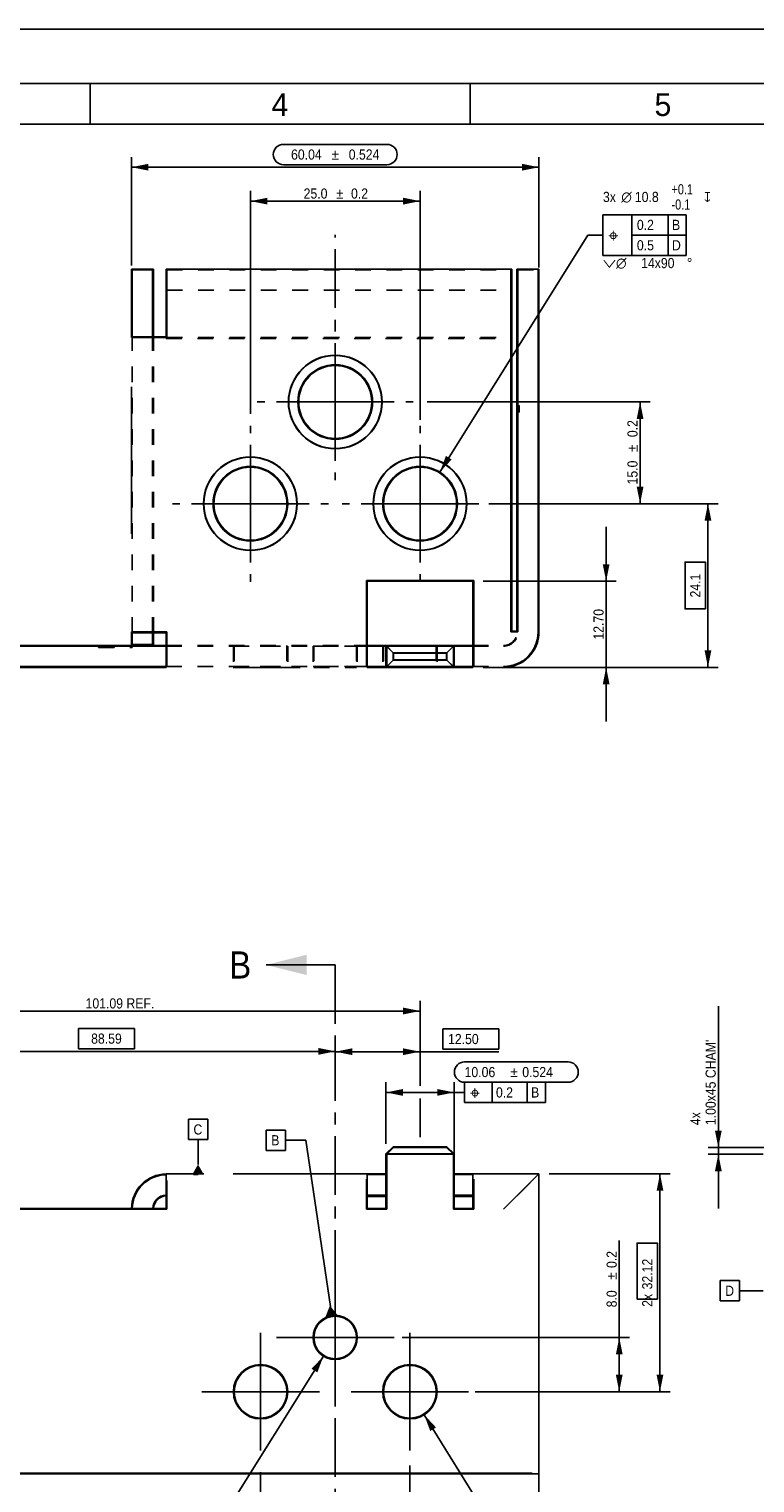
# Model space of a CAD drawing. Header units: millimetres. Extents: x 0 to 420, y -116 to 297.
# Tile 3 of 8: x 173 to 280, y 83 to 297. Entities that reach past the tile are written whole.
import ezdxf
from ezdxf.enums import TextEntityAlignment as Align

# ---------------------------------------------------------------- set-up
doc = ezdxf.new("R2010")
doc.units = ezdxf.units.MM
doc.header["$LTSCALE"] = 23.1
doc.linetypes.add('CENTER', pattern=[0.6, 0.375, -0.075, 0.075, -0.075])
doc.linetypes.add('HIDDEN', pattern=[0.2, 0.1, -0.1])
doc.layers.get('0').update_dxf_attribs({"linetype": 'CONTINUOUS'})
for name, color, linetype in [('01___PRT_ALL_DTM_PLN', 7, 'CONTINUOUS'), ('02___PRT_ALL_AXES', 7, 'CONTINUOUS'), ('06___PRT_ALL_SURFS', 7, 'CONTINUOUS'), ('DEFAULT_2', 8, 'HIDDEN')]:
    doc.layers.add(name, color=color, linetype=linetype)
doc.styles.get("Standard").update_dxf_attribs({"font": 'txt', "width": 0.9})
doc.styles.add('TEXTSTYLE_2', font='txt')
doc.styles.add('TEXTSTYLE_5', font='txt', dxfattribs={"width": 0.8})
doc.styles.add('TEXTSTYLE_6', font='gdt', dxfattribs={"width": 0.9})
doc.dimstyles.new('DIMSTYLE_1', dxfattribs={"dimtxt": 1.5, "dimasz": 2.5, "dimexe": 1.5, "dimexo": 1.5, "dimgap": 0.375, "dimtad": 1, "dimzin": 0, "dimdsep": 46, "dimtxsty": 'Standard', "dimblk": '_FILLED', "dimblk1": '_FILLED', "dimblk2": '_FILLED', "dimcen": 0.09, "dimazin": 0, "dimtol": 1, "dimtp": 0.524, "dimtm": 0.524, "dimtfac": 1, "dimtdec": 3, "dimtofl": 0, "dimtmove": 0, "dimatfit": 3, "dimldrblk": '_FILLED', "dimfxl": 0, "dimtolj": 1, "dimtzin": 0, "dimarcsym": 0})
doc.dimstyles.new('DIMSTYLE_13', dxfattribs={"dimtxt": 1.5, "dimasz": 2.5, "dimexe": 1.5, "dimexo": 1.5, "dimgap": 0.375, "dimtad": 1, "dimdec": 1, "dimzin": 0, "dimdsep": 46, "dimtxsty": 'Standard', "dimblk": '_FILLED', "dimblk1": '_FILLED', "dimblk2": '_FILLED', "dimcen": 0.09, "dimazin": 0, "dimtol": 1, "dimtp": 0.2, "dimtm": 0.2, "dimtfac": 1, "dimtdec": 1, "dimtofl": 0, "dimtmove": 0, "dimatfit": 3, "dimldrblk": '_FILLED', "dimfxl": 0, "dimtolj": 1, "dimtzin": 0, "dimarcsym": 0})
doc.dimstyles.new('DIMSTYLE_14', dxfattribs={"dimtxt": 1.5, "dimasz": 2.5, "dimexe": 1.5, "dimexo": 1.5, "dimgap": 0.375, "dimtad": 1, "dimzin": 0, "dimdsep": 46, "dimtxsty": 'Standard', "dimblk": '_FILLED', "dimblk1": '_FILLED', "dimblk2": '_FILLED', "dimcen": 0.09, "dimazin": 0, "dimtp": 0.01, "dimtm": 0.01, "dimtfac": 1, "dimtofl": 0, "dimtmove": 0, "dimatfit": 3, "dimldrblk": '_FILLED', "dimfxl": 0, "dimtolj": 1, "dimtzin": 0, "dimarcsym": 0})
doc.dimstyles.new('DIMSTYLE_2', dxfattribs={"dimtxt": 1.5, "dimasz": 2.5, "dimexe": 1.5, "dimexo": 1.5, "dimgap": 0.375, "dimtad": 1, "dimzin": 0, "dimdsep": 46, "dimtxsty": 'Standard', "dimblk": '_FILLED', "dimblk1": '_FILLED', "dimblk2": '_FILLED', "dimcen": 0.09, "dimazin": 0, "dimtp": 0.2, "dimtm": 0.2, "dimtfac": 1, "dimtofl": 0, "dimtmove": 0, "dimatfit": 3, "dimldrblk": '_FILLED', "dimfxl": 0, "dimtolj": 1, "dimtzin": 0, "dimarcsym": 0})
doc.dimstyles.new('DIMSTYLE_3', dxfattribs={"dimtxt": 1.5, "dimasz": 2.5, "dimexe": 1.5, "dimexo": 1.5, "dimtad": 1, "dimdec": 1, "dimzin": 0, "dimdsep": 46, "dimtxsty": 'Standard', "dimblk": '_FILLED', "dimblk1": '_FILLED', "dimblk2": '_FILLED', "dimcen": 0.09, "dimazin": 0, "dimtol": 1, "dimtp": 0.1, "dimtm": 0.1, "dimtfac": 1, "dimtdec": 1, "dimtofl": 0, "dimtmove": 0, "dimatfit": 1, "dimldrblk": '_FILLED', "dimfxl": 0, "dimtolj": 1, "dimtzin": 0, "dimarcsym": 0})
doc.dimstyles.new('DIMSTYLE_4', dxfattribs={"dimtxt": 1.5, "dimasz": 2.5, "dimexe": 1.5, "dimexo": 1.5, "dimgap": 0.375, "dimtad": 1, "dimdec": 1, "dimzin": 0, "dimdsep": 46, "dimtxsty": 'Standard', "dimblk": '_FILLED', "dimblk1": '_FILLED', "dimblk2": '_FILLED', "dimcen": 0.09, "dimazin": 0, "dimtp": 0.2, "dimtm": 0.2, "dimtfac": 1, "dimtdec": 1, "dimtofl": 0, "dimtmove": 0, "dimatfit": 3, "dimldrblk": '_FILLED', "dimfxl": 0, "dimtolj": 1, "dimtzin": 0, "dimarcsym": 0})
doc.dimstyles.new('DIMSTYLE_5', dxfattribs={"dimtxt": 1.5, "dimasz": 2.5, "dimexe": 1.5, "dimexo": 1.5, "dimtad": 1, "dimzin": 0, "dimdsep": 46, "dimtxsty": 'Standard', "dimblk": '_FILLED', "dimblk1": '_FILLED', "dimblk2": '_FILLED', "dimcen": 0.09, "dimazin": 0, "dimtol": 1, "dimtp": 0.09, "dimtm": 0.01, "dimtfac": 1, "dimtofl": 0, "dimtmove": 0, "dimatfit": 1, "dimldrblk": '_FILLED', "dimfxl": 0, "dimtolj": 1, "dimtzin": 0, "dimarcsym": 0})
doc.dimstyles.new('DIMSTYLE_6', dxfattribs={"dimtxt": 1.5, "dimasz": 2.5, "dimexe": 1.5, "dimexo": 1.5, "dimtad": 1, "dimdec": 1, "dimzin": 0, "dimdsep": 46, "dimtxsty": 'Standard', "dimblk": '_FILLED', "dimblk1": '_FILLED', "dimblk2": '_FILLED', "dimcen": 0.09, "dimazin": 0, "dimtol": 1, "dimtp": 0.09, "dimtm": 0.01, "dimtfac": 1, "dimtofl": 0, "dimtmove": 0, "dimatfit": 1, "dimldrblk": '_FILLED', "dimfxl": 0, "dimtolj": 1, "dimtzin": 0, "dimarcsym": 0})
doc.dimstyles.get("Standard").update_dxf_attribs({"dimtxt": 1.5, "dimasz": 2.5, "dimexe": 1.5, "dimexo": 1.5, "dimtad": 1, "dimzin": 0, "dimdsep": 46, "dimtxsty": 'Standard', "dimblk": '_FILLED', "dimblk1": '_FILLED', "dimblk2": '_FILLED', "dimcen": 0.09, "dimazin": 0, "dimtol": 1, "dimtp": 0.2, "dimtm": 0.2, "dimtfac": 1, "dimtofl": 0, "dimtmove": 0, "dimatfit": 3, "dimldrblk": '_FILLED', "dimfxl": 0, "dimtolj": 1, "dimtzin": 0, "dimarcsym": 0})

# ---------------------------------------------------------------- blocks, each defined once
blk = doc.blocks.new('_FILLED')
at = {"color": 0, "linetype": 'ByBlock'}
blk.add_solid([(0, 0), (-1, 0.2), (-1, -0.2)], dxfattribs=at)
blk = doc.blocks.new('XSEC_FILLED')
at = {"color": 0, "linetype": 'ByBlock'}
blk.add_solid([(0, 0), (-1, 0.25), (-1, -0.25)], dxfattribs=at)
blk = doc.blocks.new('*D3')
at = {"color": 2, "linetype": 'Continuous'}
for p, q in [((125.48, 87.65), (125.48, 68.39)), ((248.12, 87.65), (248.12, 78.1)), ((125.48, 85), (125.48, 63.53)), ((125.48, 65.03), (186.8, 65.03)), ((248.12, 65.03), (186.8, 65.03)), ((248.12, 65.74), (248.12, 63.53))]:
    blk.add_line(p, q, dxfattribs=at)
at = {"color": 2, "linetype": 'Continuous', "xscale": 2.5, "yscale": 2.5, "zscale": 2.5, "rotation": 180}
blk.add_blockref('_FILLED', (125.48, 65.03), dxfattribs=at)
at = {"color": 2, "linetype": 'Continuous', "xscale": 2.5, "yscale": 2.5, "zscale": 2.5}
blk.add_blockref('_FILLED', (248.12, 65.03), dxfattribs=at)
at = {"color": 2, "linetype": 'Continuous', "width": 0.9}
for s, p in [('122.64', (182.55, 65.4)), ('0.524', (191.73, 65.4))]:
    blk.add_text(s, height=1.5, dxfattribs=at).set_placement(p, align=Align.CENTER)
at = {"color": 2, "linetype": 'Continuous', "style": 'TEXTSTYLE_6'}
blk.add_text('`', height=1.5, dxfattribs=at).set_placement((187.48, 65.4), align=Align.CENTER)
blk = doc.blocks.new('*D4')
at = {"color": 2, "linetype": 'Continuous'}
for p, q in [((129.51, 146.27), (129.51, 153.77)), ((129.51, 152.27), (180.06, 152.27)), ((230.6, 152.27), (180.06, 152.27)), ((230.6, 141.23), (230.6, 153.77)), ((230.6, 133.65), (230.6, 139.39))]:
    blk.add_line(p, q, dxfattribs=at)
at = {"color": 2, "linetype": 'Continuous', "xscale": 2.5, "yscale": 2.5, "zscale": 2.5, "rotation": 180}
blk.add_blockref('_FILLED', (129.51, 152.27), dxfattribs=at)
at = {"color": 2, "linetype": 'Continuous', "xscale": 2.5, "yscale": 2.5, "zscale": 2.5}
blk.add_blockref('_FILLED', (230.6, 152.27), dxfattribs=at)
at = {"color": 2, "linetype": 'Continuous', "insert": (186.38, 154.14), "char_height": 1.5, "width": 14.85, "attachment_point": 2, "line_spacing_factor": 0.9}
blk.add_mtext('101.09 REF.', dxfattribs=at)
blk = doc.blocks.new('*D5')
at = {"color": 2, "linetype": 'Continuous'}
for p, q in [((129.51, 133.65), (129.51, 147.82)), ((129.51, 146.32), (173.81, 146.32)), ((218.1, 146.32), (173.81, 146.32)), ((218.1, 146.27), (218.1, 147.82))]:
    blk.add_line(p, q, dxfattribs=at)
at = {"color": 2, "linetype": 'Continuous', "xscale": 2.5, "yscale": 2.5, "zscale": 2.5, "rotation": 180}
blk.add_blockref('_FILLED', (129.51, 146.32), dxfattribs=at)
at = {"color": 2, "linetype": 'Continuous', "xscale": 2.5, "yscale": 2.5, "zscale": 2.5}
blk.add_blockref('_FILLED', (218.1, 146.32), dxfattribs=at)
at = {"color": 2, "linetype": 'Continuous', "insert": (184.39, 148.95), "char_height": 1.5, "width": 6.75, "attachment_point": 2, "line_spacing_factor": 0.9}
blk.add_mtext('88.59', dxfattribs=at)
blk = doc.blocks.new('*D6')
at = {"color": 2, "linetype": 'Continuous'}
for p, q in [((218.1, 140.15), (218.1, 147.77)), ((218.1, 146.27), (224.35, 146.27)), ((230.6, 146.27), (224.35, 146.27)), ((224.35, 146.27), (242.22, 146.27)), ((230.6, 141.46), (230.6, 147.77))]:
    blk.add_line(p, q, dxfattribs=at)
at = {"color": 2, "linetype": 'Continuous', "xscale": 2.5, "yscale": 2.5, "zscale": 2.5, "rotation": 180}
blk.add_blockref('_FILLED', (218.1, 146.27), dxfattribs=at)
at = {"color": 2, "linetype": 'Continuous', "xscale": 2.5, "yscale": 2.5, "zscale": 2.5}
blk.add_blockref('_FILLED', (230.6, 146.27), dxfattribs=at)
at = {"color": 2, "linetype": 'Continuous', "insert": (234.72, 148.89), "char_height": 1.5, "width": 6.75, "attachment_point": 1, "line_spacing_factor": 0.9}
blk.add_mtext('12.50', dxfattribs=at)
blk = doc.blocks.new('*D7')
at = {"color": 2, "linetype": 'Continuous'}
for p, q in [((188.08, 262.17), (188.08, 278.14)), ((188.08, 276.64), (218.1, 276.64)), ((248.12, 276.64), (218.1, 276.64)), ((248.12, 261.87), (248.12, 278.14))]:
    blk.add_line(p, q, dxfattribs=at)
at = {"color": 2, "linetype": 'Continuous', "xscale": 2.5, "yscale": 2.5, "zscale": 2.5, "rotation": 180}
blk.add_blockref('_FILLED', (188.08, 276.64), dxfattribs=at)
at = {"color": 2, "linetype": 'Continuous', "xscale": 2.5, "yscale": 2.5, "zscale": 2.5}
blk.add_blockref('_FILLED', (248.12, 276.64), dxfattribs=at)
at = {"color": 2, "linetype": 'Continuous', "width": 0.9}
for s, p in [('60.04', (213.85, 277.76)), ('0.524', (222.35, 277.76))]:
    blk.add_text(s, height=1.5, dxfattribs=at).set_placement(p, align=Align.CENTER)
at = {"color": 2, "linetype": 'Continuous', "style": 'TEXTSTYLE_6'}
blk.add_text('`', height=1.5, dxfattribs=at).set_placement((218.1, 277.76), align=Align.CENTER)
blk = doc.blocks.new('*D8')
at = {"color": 2, "linetype": 'Continuous'}
for p, q in [((225.57, 132.7), (225.57, 141.77)), ((235.63, 124.67), (235.63, 141.77)), ((225.57, 140.27), (230.6, 140.27)), ((235.63, 140.27), (230.6, 140.27)), ((230.6, 140.27), (237.16, 140.27))]:
    blk.add_line(p, q, dxfattribs=at)
at = {"color": 2, "linetype": 'Continuous', "xscale": 2.5, "yscale": 2.5, "zscale": 2.5, "rotation": 180}
blk.add_blockref('_FILLED', (225.57, 140.27), dxfattribs=at)
at = {"color": 2, "linetype": 'Continuous', "xscale": 2.5, "yscale": 2.5, "zscale": 2.5}
blk.add_blockref('_FILLED', (235.63, 140.27), dxfattribs=at)
at = {"color": 2, "linetype": 'Continuous', "width": 0.9}
for s, p in [('10.06', (237.16, 142.52)), ('0.524', (245.66, 142.52))]:
    blk.add_text(s, height=1.5, dxfattribs=at).set_placement(p)
at = {"color": 2, "linetype": 'Continuous', "style": 'TEXTSTYLE_6'}
blk.add_text('`', height=1.5, dxfattribs=at).set_placement((243.91, 142.52))
blk = doc.blocks.new('*D10')
at = {"color": 2, "linetype": 'Continuous'}
for p, q in [((233.51, 231.7), (255.3, 266.64)), ((255.3, 266.64), (257.55, 266.64))]:
    blk.add_line(p, q, dxfattribs=at)
at = {"color": 2, "linetype": 'Continuous', "xscale": 2.5, "yscale": 2.5, "zscale": 2.5, "rotation": 238.0475452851}
blk.add_blockref('_FILLED', (233.51, 231.7), dxfattribs=at)
at = {"color": 2, "linetype": 'Continuous', "width": 0.9}
for s, p in [('3x', (257.55, 271.51)), ('10.8', (262.25, 271.51)), ('14x90', (263.17, 261.76))]:
    blk.add_text(s, height=1.5, dxfattribs=at).set_placement(p)
at = {"color": 2, "linetype": 'Continuous', "style": 'TEXTSTYLE_6'}
for s, p in [('n', (260.25, 271.51)), ('x', (272.45, 271.51)), ('wn', (257.55, 261.76)), ('~', (269.92, 261.76))]:
    blk.add_text(s, height=1.5, dxfattribs=at).set_placement(p)
at = {"color": 2, "linetype": 'Continuous', "style": 'TEXTSTYLE_5', "width": 0.8}
for s, p in [('+0.1', (267.65, 272.64)), ('-0.1', (267.65, 270.39))]:
    blk.add_text(s, height=1.5, dxfattribs=at).set_placement(p)
blk = doc.blocks.new('*D11')
at = {"color": 2, "linetype": 'Continuous'}
for p, q in [((240.71, 227.04), (274.52, 227.04)), ((273.02, 227.04), (273.02, 214.98)), ((273.02, 202.92), (273.02, 214.98)), ((239.89, 202.92), (274.52, 202.92))]:
    blk.add_line(p, q, dxfattribs=at)
at = {"color": 2, "linetype": 'Continuous', "xscale": 2.5, "yscale": 2.5, "zscale": 2.5}
for p, rotation in [((273.02, 227.04), 90), ((273.02, 202.92), 270)]:
    blk.add_blockref('_FILLED', p, dxfattribs=dict(at, rotation=rotation))
at = {"color": 2, "linetype": 'Continuous', "insert": (270.4, 214.98), "char_height": 1.5, "width": 5.4, "attachment_point": 2, "rotation": 90, "line_spacing_factor": 0.9}
blk.add_mtext('24.1', dxfattribs=at)
blk = doc.blocks.new('*D12')
at = {"color": 2, "linetype": 'Continuous'}
for p, q in [((216.37, 101.39), (199.81, 74.96)), ((199.81, 74.96), (197.56, 74.96))]:
    blk.add_line(p, q, dxfattribs=at)
at = {"color": 2, "linetype": 'Continuous', "xscale": 2.5, "yscale": 2.5, "zscale": 2.5, "rotation": 57.9204883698}
blk.add_blockref('_FILLED', (216.37, 101.39), dxfattribs=at)
at = {"color": 2, "linetype": 'Continuous', "style": 'TEXTSTYLE_6'}
blk.add_text('n', height=1.5, dxfattribs=at).set_placement((186.16, 78.34), align=Align.RIGHT)
at = {"color": 2, "linetype": 'Continuous', "width": 0.9}
blk.add_text('6.30', height=1.5, dxfattribs=at).set_placement((191.56, 78.34), align=Align.RIGHT)
at = {"color": 2, "linetype": 'Continuous', "style": 'TEXTSTYLE_5', "width": 0.8}
for s, p in [('+0.09', (197.56, 79.46)), ('-0.01', (197.56, 77.21))]:
    blk.add_text(s, height=1.5, dxfattribs=at).set_placement(p, align=Align.RIGHT)
blk = doc.blocks.new('*D13')
at = {"color": 2, "linetype": 'Continuous'}
for p, q in [((231.21, 92.75), (245.3, 70.03)), ((245.3, 70.03), (247.55, 70.03))]:
    blk.add_line(p, q, dxfattribs=at)
at = {"color": 2, "linetype": 'Continuous', "xscale": 2.5, "yscale": 2.5, "zscale": 2.5, "rotation": 121.8020958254}
blk.add_blockref('_FILLED', (231.21, 92.75), dxfattribs=at)
at = {"color": 2, "linetype": 'Continuous', "style": 'TEXTSTYLE_5', "width": 0.8}
for s, p in [('+0.09', (253.6, 76.03)), ('-0.01', (253.6, 73.78))]:
    blk.add_text(s, height=1.5, dxfattribs=at).set_placement(p)
at = {"color": 2, "linetype": 'Continuous', "style": 'TEXTSTYLE_6'}
blk.add_text('n', height=1.5, dxfattribs=at).set_placement((247.55, 74.9))
at = {"color": 2, "linetype": 'Continuous', "width": 0.9}
blk.add_text('7.8', height=1.5, dxfattribs=at).set_placement((249.55, 74.9))
blk = doc.blocks.new('*D17')
at = {"color": 2, "linetype": 'Continuous'}
for p, q in [((249.62, 128.27), (267.45, 128.27)), ((265.95, 128.27), (265.95, 112.21)), ((265.95, 96.15), (265.95, 112.21)), ((238.74, 96.15), (267.45, 96.15))]:
    blk.add_line(p, q, dxfattribs=at)
at = {"color": 2, "linetype": 'Continuous', "xscale": 2.5, "yscale": 2.5, "zscale": 2.5}
for p, rotation in [((265.95, 128.27), 90), ((265.95, 96.15), 270)]:
    blk.add_blockref('_FILLED', p, dxfattribs=dict(at, rotation=rotation))
at = {"color": 2, "linetype": 'Continuous', "insert": (263.33, 112.21), "char_height": 1.5, "width": 10.2, "attachment_point": 2, "rotation": 90, "line_spacing_factor": 0.9}
blk.add_mtext('2x{\\ftxt.shx;\\W0.500000;\\H1.500000; }32.12', dxfattribs=at)
blk = doc.blocks.new('*D21')
at = {"color": 2, "linetype": 'Continuous'}
for p, q in [((258.02, 215.62), (258.02, 223.62)), ((258.02, 223.62), (258.02, 209.27)), ((239.89, 215.62), (259.52, 215.62)), ((258.02, 194.92), (258.02, 209.27)), ((239.89, 202.92), (259.52, 202.92)), ((258.02, 202.92), (258.02, 194.92))]:
    blk.add_line(p, q, dxfattribs=at)
at = {"color": 2, "linetype": 'Continuous', "xscale": 2.5, "yscale": 2.5, "zscale": 2.5}
for p, rotation in [((258.02, 215.62), 270), ((258.02, 202.92), 90)]:
    blk.add_blockref('_FILLED', p, dxfattribs=dict(at, rotation=rotation))
at = {"color": 2, "linetype": 'Continuous', "insert": (256.15, 209.27), "char_height": 1.5, "width": 6.75, "attachment_point": 2, "rotation": 90, "line_spacing_factor": 0.9}
blk.add_mtext('12.70', dxfattribs=at)
blk = doc.blocks.new('*D25')
at = {"color": 2, "linetype": 'Continuous'}
for p, q in [((259.95, 100.15), (259.95, 118.44)), ((227.97, 104.15), (261.45, 104.15)), ((259.95, 104.15), (259.95, 100.15)), ((259.95, 96.15), (259.95, 100.15)), ((248.78, 96.15), (261.45, 96.15))]:
    blk.add_line(p, q, dxfattribs=at)
at = {"color": 2, "linetype": 'Continuous', "xscale": 2.5, "yscale": 2.5, "zscale": 2.5}
for p, rotation in [((259.95, 104.15), 90), ((259.95, 96.15), 270)]:
    blk.add_blockref('_FILLED', p, dxfattribs=dict(at, rotation=rotation))
at = {"color": 2, "linetype": 'Continuous', "width": 0.9}
for s, p in [('0.2', (259.58, 114.39)), ('8.0', (259.58, 108.59))]:
    blk.add_text(s, height=1.5, rotation=90, dxfattribs=at).set_placement(p)
at = {"color": 2, "linetype": 'Continuous', "style": 'TEXTSTYLE_6'}
blk.add_text('`', height=1.5, rotation=90, dxfattribs=at).set_placement((259.58, 112.64))
blk = doc.blocks.new('*D26')
at = {"color": 2, "linetype": 'Continuous'}
for p, q in [((207.1, 84.32), (207.1, 74.53)), ((229.1, 85.27), (229.1, 74.53)), ((207.1, 76.03), (218.1, 76.03)), ((229.1, 76.03), (218.1, 76.03))]:
    blk.add_line(p, q, dxfattribs=at)
at = {"color": 2, "linetype": 'Continuous', "xscale": 2.5, "yscale": 2.5, "zscale": 2.5, "rotation": 180}
blk.add_blockref('_FILLED', (207.1, 76.03), dxfattribs=at)
at = {"color": 2, "linetype": 'Continuous', "xscale": 2.5, "yscale": 2.5, "zscale": 2.5}
blk.add_blockref('_FILLED', (229.1, 76.03), dxfattribs=at)
at = {"color": 2, "linetype": 'Continuous', "insert": (218.1, 78.65), "char_height": 1.5, "width": 6.75, "attachment_point": 2, "line_spacing_factor": 0.9}
blk.add_mtext('22.00', dxfattribs=at)
blk = doc.blocks.new('*D27')
at = {"color": 2, "linetype": 'Continuous'}
for p, q in [((205.6, 240.28), (205.6, 273.14)), ((230.6, 239.41), (230.6, 273.14)), ((205.6, 271.64), (218.1, 271.64)), ((230.6, 271.64), (218.1, 271.64))]:
    blk.add_line(p, q, dxfattribs=at)
at = {"color": 2, "linetype": 'Continuous', "xscale": 2.5, "yscale": 2.5, "zscale": 2.5, "rotation": 180}
blk.add_blockref('_FILLED', (205.6, 271.64), dxfattribs=at)
at = {"color": 2, "linetype": 'Continuous', "xscale": 2.5, "yscale": 2.5, "zscale": 2.5}
blk.add_blockref('_FILLED', (230.6, 271.64), dxfattribs=at)
at = {"color": 2, "linetype": 'Continuous', "width": 0.9}
for s, p in [('25.0', (215.2, 272.01)), ('0.2', (221.68, 272.01))]:
    blk.add_text(s, height=1.5, dxfattribs=at).set_placement(p, align=Align.CENTER)
at = {"color": 2, "linetype": 'Continuous', "style": 'TEXTSTYLE_6'}
blk.add_text('`', height=1.5, dxfattribs=at).set_placement((218.78, 272.01), align=Align.CENTER)
blk = doc.blocks.new('*D28')
at = {"color": 2, "linetype": 'Continuous'}
for p, q in [((231.66, 242.04), (264.52, 242.04)), ((263.02, 242.04), (263.02, 234.54)), ((263.02, 227.04), (263.02, 234.54)), ((244.67, 227.04), (264.52, 227.04))]:
    blk.add_line(p, q, dxfattribs=at)
at = {"color": 2, "linetype": 'Continuous', "xscale": 2.5, "yscale": 2.5, "zscale": 2.5}
for p, rotation in [((263.02, 242.04), 90), ((263.02, 227.04), 270)]:
    blk.add_blockref('_FILLED', p, dxfattribs=dict(at, rotation=rotation))
at = {"color": 2, "linetype": 'Continuous', "width": 0.9}
for s, p in [('0.2', (262.65, 238.11)), ('15.0', (262.65, 231.64))]:
    blk.add_text(s, height=1.5, rotation=90, dxfattribs=at).set_placement(p, align=Align.CENTER)
at = {"color": 2, "linetype": 'Continuous', "style": 'TEXTSTYLE_6'}
blk.add_text('`', height=1.5, rotation=90, dxfattribs=at).set_placement((262.65, 235.21), align=Align.CENTER)
blk = doc.blocks.new('*D29')
at = {"color": 2, "linetype": 'Continuous'}
for p, q in [((274.55, 132.15), (274.55, 153)), ((274.55, 153), (274.55, 131.65)), ((282.17, 132.15), (273.05, 132.15)), ((281.17, 131.15), (273.05, 131.15)), ((274.55, 123.15), (274.55, 131.65)), ((274.55, 131.15), (274.55, 123.15))]:
    blk.add_line(p, q, dxfattribs=at)
at = {"color": 2, "linetype": 'Continuous', "xscale": 2.5, "yscale": 2.5, "zscale": 2.5}
for p, rotation in [((274.55, 132.15), 270), ((274.55, 131.15), 90)]:
    blk.add_blockref('_FILLED', p, dxfattribs=dict(at, rotation=rotation))
at = {"color": 2, "linetype": 'Continuous', "insert": (270.42, 135.45), "char_height": 1.5, "width": 17.55, "attachment_point": 1, "rotation": 90, "line_spacing_factor": 0.9}
blk.add_mtext("4x\\P1.00x45 CHAM'", dxfattribs=at)

msp = doc.modelspace()

# ---------------------------------------------------------------- hatches: boundary and pattern name
at = {"linetype": 'Continuous'}
msp.add_hatch(color=2, dxfattribs=at).paths.add_polyline_path([(218.493, 107.374), (218.299, 107.391), (218.104, 107.398), (217.909, 107.392), (217.715, 107.375), (217.523, 107.346), (217.332, 107.305), (217.144, 107.254), (216.96, 107.191), (216.78, 107.117), (217.414, 108.729)])

# ---------------------------------------------------------------- linework, layer by layer
at = {"color": 7, "linetype": 'Continuous'}
for p, q in [((0, 297), (420, 297)), ((6, 289), (413, 289)), ((182, 283), (182, 289)), ((238, 283), (238, 289)), ((6, 283), (413, 283)), ((188.2, 261.516), (188.2, 251.636)), ((191.2, 261.516), (188.2, 261.516)), ((193.3, 251.516), (193.3, 260.597)), ((244, 208.136), (244, 260.597)), ((248, 260.393), (248, 208.136)), ((189.449, 251.516), (193.3, 251.516)), ((222.69, 215.736), (238.51, 215.736)), ((222.69, 204.536), (222.69, 215.736)), ((238.51, 204.536), (238.51, 215.736)), ((188.2, 206.286), (188.2, 208.016)), ((193.3, 208.136), (189.637, 208.136)), ((193.3, 208.136), (193.3, 204.322)), ((244, 208.136), (245, 208.136)), ((188.2, 206.286), (191.2, 206.286)), ((226.69, 205.036), (225.69, 206.036)), ((225.69, 203.036), (225.69, 206.036)), ((235.51, 206.036), (234.51, 205.036)), ((235.51, 203.036), (235.51, 206.036)), ((225.69, 203.036), (226.69, 204.036)), ((226.69, 205.036), (234.51, 205.036)), ((226.69, 204.036), (226.69, 205.036)), ((234.51, 204.036), (226.69, 204.036)), ((234.51, 204.036), (234.51, 205.036)), ((234.51, 204.036), (235.51, 203.036)), ((193.18, 203.036), (133.54, 203.036)), ((225.57, 203.036), (222.81, 203.036)), ((235.51, 203.036), (225.69, 203.036)), ((238.39, 203.036), (235.63, 203.036)), ((225.69, 131.148), (226.69, 132.148)), ((235.51, 131.148), (225.69, 131.148)), ((225.69, 131.148), (225.69, 123.048)), ((234.51, 132.148), (226.69, 132.148)), ((234.51, 132.148), (235.51, 131.148)), ((235.51, 123.048), (235.51, 131.148)), ((193.3, 127.022), (193.3, 123.048)), ((222.69, 126.648), (222.69, 123.048)), ((222.81, 128.148), (225.57, 128.148)), ((235.63, 128.148), (238.39, 128.148)), ((238.51, 126.648), (238.51, 123.048)), ((242.9, 123.048), (246.805, 126.953)), ((193.3, 123.048), (133.42, 123.048)), ((225.69, 123.048), (222.69, 123.048)), ((238.51, 123.048), (235.51, 123.048)), ((130.6, 84.148), (246.869, 84.148))]:
    msp.add_line(p, q, dxfattribs=at)
at = {"color": 2, "linetype": 'Continuous'}
for p, q in [((225.725, 280.011), (210.475, 280.011)), ((210.475, 277.011), (225.725, 277.011)), ((257.549, 269.636), (269.824, 269.636)), ((257.549, 263.636), (257.549, 269.636)), ((261.799, 269.636), (261.799, 263.636)), ((267.162, 263.636), (267.162, 269.636)), ((269.824, 269.636), (269.824, 263.636)), ((261.799, 266.636), (269.824, 266.636)), ((269.824, 263.636), (257.549, 263.636)), ((180.268, 146.697), (180.268, 149.697)), ((180.268, 149.697), (188.518, 149.697)), ((188.518, 149.697), (188.518, 146.697)), ((233.972, 149.643), (242.222, 149.643)), ((233.972, 146.643), (233.972, 149.643)), ((242.222, 149.643), (242.222, 146.643)), ((188.518, 146.697), (180.268, 146.697)), ((242.222, 146.643), (233.972, 146.643)), ((252.41, 144.768), (237.16, 144.768)), ((237.16, 141.768), (252.41, 141.768)), ((249.06, 141.768), (237.16, 141.768)), ((237.16, 141.768), (237.16, 138.768)), ((241.223, 138.768), (241.223, 141.768)), ((246.398, 138.768), (246.398, 141.768)), ((249.06, 138.768), (249.06, 141.768)), ((237.16, 138.768), (249.06, 138.768)), ((207.925, 134.722), (210.775, 134.722)), ((207.925, 131.722), (207.925, 134.722)), ((210.775, 134.722), (210.775, 131.722)), ((213.775, 133.222), (210.775, 133.222)), ((217.414, 108.729), (213.775, 133.222)), ((210.775, 131.722), (207.925, 131.722))]:
    msp.add_line(p, q, dxfattribs=at)
at = {"color": 3, "linetype": 'Continuous'}
for p, q in [((191.2, 261.516), (191.2, 251.636)), ((245, 208.136), (245, 260.06)), ((191.2, 206.286), (191.2, 208.016)), ((193.18, 206.036), (133.54, 206.036)), ((225.57, 206.036), (222.81, 206.036)), ((225.69, 206.036), (235.51, 206.036)), ((238.39, 206.036), (235.63, 206.036)), ((222.81, 125.148), (225.57, 125.148)), ((222.81, 124.948), (225.57, 124.948)), ((235.63, 125.148), (238.39, 125.148)), ((235.63, 124.948), (238.39, 124.948))]:
    msp.add_line(p, q, dxfattribs=at)
at = {"color": 7, "linetype": 'CENTER'}
msp.add_line((218.1, 159.059), (218.1, 147.691), dxfattribs=at)
at = {"color": 9, "linetype": 'CENTER'}
msp.add_line((218.1, 147.691), (218.1, 81.396), dxfattribs=at)
at = {"color": 2, "linetype": 'Continuous'}
for points in [[(272.645, 211.526), (269.645, 211.526), (269.645, 218.426), (272.645, 218.426), (272.645, 211.526)], [(265.577, 109.808), (262.577, 109.808), (262.577, 118.058), (265.577, 118.058), (265.577, 109.808)], [(218.493, 107.374), (218.299, 107.391), (218.104, 107.398), (217.909, 107.392), (217.715, 107.375), (217.523, 107.346), (217.332, 107.305), (217.144, 107.254), (216.96, 107.191), (216.78, 107.117), (217.414, 108.729)]]:
    msp.add_lwpolyline(points, dxfattribs=at)
at = {"color": 7, "linetype": 'Continuous'}
for centre, radius in [((218.1, 242.036), 6.9), ((218.1, 242.036), 5.5), ((205.6, 227.036), 6.9), ((230.6, 227.036), 6.9), ((205.6, 227.036), 5.5), ((230.6, 227.036), 5.5)]:
    msp.add_circle(centre, radius, dxfattribs=at)
at = {"color": 2, "linetype": 'Continuous'}
for centre, start, end in [((210.475, 278.511), 90, 270), ((225.725, 278.511), 270, 90), ((237.16, 143.268), 90, 270), ((252.41, 143.268), 270, 90)]:
    msp.add_arc(centre, 1.5, start, end, dxfattribs=at)
at = {"color": 7, "linetype": 'Continuous'}
for centre, start, end in [((242.9, 208.136), 308.55503, 360), ((193.3, 123.048), 91.23773, 178.7639)]:
    msp.add_arc(centre, 5.1, start, end, dxfattribs=at)
at = {"color": 3, "linetype": 'Continuous'}
msp.add_arc((193.3, 123.048), 2.1, 93.36339, 176.63661, dxfattribs=at)
at = {"layer": '01___PRT_ALL_DTM_PLN', "color": 2, "linetype": 'Continuous'}
for p, q in [((196.463, 133.311), (196.463, 136.311)), ((196.463, 136.311), (199.313, 136.311)), ((199.313, 136.311), (199.313, 133.311)), ((199.313, 133.311), (196.463, 133.311)), ((197.888, 129.648), (197.888, 133.311)), ((197.888, 128.148), (197.227, 128.148)), ((274.811, 109.531), (274.811, 112.531)), ((274.811, 112.531), (277.661, 112.531)), ((277.661, 112.531), (277.661, 109.531)), ((277.661, 109.531), (274.811, 109.531)), ((281.169, 111.031), (277.661, 111.031))]:
    msp.add_line(p, q, dxfattribs=at)
msp.add_solid([(198.754, 128.148), (197.022, 128.148), (197.888, 129.648)], dxfattribs=at)
at = {"layer": '02___PRT_ALL_AXES', "color": 7, "linetype": 'CENTER'}
for p, q in [((218.1, 242.036), (218.1, 266.676)), ((218.1, 242.036), (206.6, 242.036)), ((218.1, 242.036), (229.6, 242.036)), ((218.1, 242.036), (218.1, 230.536)), ((205.6, 227.036), (205.6, 238.536)), ((230.6, 227.036), (230.6, 238.536)), ((205.6, 227.036), (194.1, 227.036)), ((205.6, 227.036), (217.1, 227.036)), ((205.6, 227.036), (205.6, 215.536)), ((230.6, 227.036), (219.1, 227.036)), ((230.6, 227.036), (242.1, 227.036)), ((230.6, 227.036), (230.6, 215.536)), ((218.1, 104.148), (218.1, 113.398)), ((207.1, 96.148), (207.1, 106.148)), ((229.1, 96.148), (229.1, 106.148)), ((218.1, 104.148), (208.85, 104.148)), ((218.1, 104.148), (227.35, 104.148)), ((218.1, 104.148), (218.1, 94.898)), ((207.1, 96.148), (197.1, 96.148)), ((207.1, 96.148), (217.1, 96.148)), ((207.1, 96.148), (207.1, 86.148)), ((229.1, 96.148), (219.1, 96.148)), ((229.1, 96.148), (239.1, 96.148)), ((229.1, 96.148), (229.1, 86.148))]:
    msp.add_line(p, q, dxfattribs=at)
at = {"layer": '02___PRT_ALL_AXES', "color": 8, "linetype": 'HIDDEN'}
for p, q in [((203.1, 206.036), (211.1, 206.036)), ((203.1, 206.036), (203.1, 203.036)), ((211.1, 206.036), (211.1, 203.036)), ((214.85, 206.036), (221.35, 206.036)), ((214.85, 206.036), (214.85, 203.036)), ((221.35, 206.036), (221.35, 203.036)), ((225.1, 206.036), (233.1, 206.036)), ((225.1, 206.036), (225.1, 203.036)), ((233.1, 206.036), (233.1, 203.036)), ((203.1, 203.036), (211.1, 203.036)), ((214.85, 203.036), (221.35, 203.036)), ((225.1, 203.036), (233.1, 203.036))]:
    msp.add_line(p, q, dxfattribs=at)
at = {"layer": '02___PRT_ALL_AXES', "color": 7, "linetype": 'Continuous'}
for centre, radius in [((218.1, 104.148), 3.25), ((207.1, 96.148), 4), ((229.1, 96.148), 4)]:
    msp.add_circle(centre, radius, dxfattribs=at)
at = {"layer": '06___PRT_ALL_SURFS', "color": 6, "linetype": 'Continuous'}
for p, q in [((188.08, 261.636), (188.08, 251.516)), ((191.32, 261.636), (188.08, 261.636)), ((188.2, 261.516), (188.2, 251.636)), ((191.2, 261.516), (188.2, 261.516)), ((191.2, 261.516), (191.2, 251.636)), ((191.32, 261.636), (191.32, 251.636)), ((193.18, 251.636), (193.18, 261.636)), ((193.18, 261.636), (244.12, 261.636)), ((244.12, 208.136), (244.12, 261.636)), ((244.88, 261.636), (248.12, 261.636)), ((244.88, 208.136), (244.88, 261.636)), ((248.12, 261.636), (248.12, 208.136)), ((193.3, 251.516), (193.3, 260.597)), ((244, 208.136), (244, 260.597)), ((245, 208.136), (245, 260.671)), ((248, 260.671), (248, 208.136)), ((188.082, 251.636), (193.18, 251.636)), ((188.884, 251.516), (193.3, 251.516)), ((188.08, 244.286), (188.08, 222.596)), ((222.69, 215.736), (238.51, 215.736)), ((222.69, 203.719), (222.69, 215.736)), ((222.81, 215.616), (238.39, 215.616)), ((222.81, 202.917), (222.81, 215.616)), ((238.39, 202.916), (238.39, 215.616)), ((238.51, 203.719), (238.51, 215.736)), ((188.08, 206.166), (188.08, 208.136)), ((193.18, 208.016), (188.082, 208.016)), ((188.2, 206.286), (188.2, 208.016)), ((193.3, 208.136), (189.062, 208.136)), ((191.2, 206.286), (191.2, 208.016)), ((191.32, 206.166), (191.32, 208.016)), ((193.18, 208.016), (193.18, 202.916)), ((193.3, 208.136), (193.3, 203.898)), ((244, 208.136), (245, 208.136)), ((244.12, 208.256), (244.88, 208.256)), ((125.48, 206.156), (193.18, 206.156)), ((193.18, 206.036), (133.54, 206.036)), ((188.2, 206.286), (191.2, 206.286)), ((222.81, 206.156), (238.39, 206.156)), ((225.57, 206.036), (222.81, 206.036)), ((226.69, 205.036), (225.57, 206.156)), ((225.57, 202.916), (225.57, 206.156)), ((225.69, 206.036), (235.51, 206.036)), ((225.69, 203.036), (225.69, 206.036)), ((235.63, 206.156), (234.51, 205.036)), ((235.51, 203.036), (235.51, 206.036)), ((235.63, 202.916), (235.63, 206.156)), ((238.39, 206.036), (235.63, 206.036)), ((225.57, 202.916), (226.69, 204.036)), ((226.641, 205.086), (234.56, 205.086)), ((226.641, 203.986), (226.641, 205.086)), ((234.56, 203.986), (226.641, 203.986)), ((226.69, 205.036), (234.51, 205.036)), ((226.69, 204.036), (226.69, 205.036)), ((234.51, 204.036), (226.69, 204.036)), ((234.51, 204.036), (234.51, 205.036)), ((234.51, 204.036), (235.63, 202.916)), ((234.56, 203.986), (234.56, 205.086)), ((193.18, 202.916), (125.48, 202.916)), ((193.18, 203.036), (133.54, 203.036)), ((203.057, 202.916), (212.934, 202.916)), ((225.57, 203.036), (222.81, 203.036)), ((238.39, 202.916), (222.81, 202.916)), ((235.51, 203.036), (225.69, 203.036)), ((238.39, 203.036), (235.63, 203.036)), ((239.891, 202.916), (242.9, 202.916)), ((225.57, 131.197), (226.641, 132.268)), ((235.63, 131.197), (225.57, 131.197)), ((225.57, 131.197), (225.57, 123.168)), ((225.69, 131.148), (226.69, 132.148)), ((235.51, 131.148), (225.69, 131.148)), ((225.69, 131.148), (225.69, 123.048)), ((234.56, 132.268), (226.641, 132.268)), ((234.51, 132.148), (226.69, 132.148)), ((234.51, 132.148), (235.51, 131.148)), ((234.56, 132.268), (235.63, 131.197)), ((235.51, 123.048), (235.51, 131.148)), ((235.63, 123.168), (235.63, 131.197)), ((193.18, 128.268), (198.75, 128.268)), ((193.18, 128.266), (193.18, 123.168)), ((193.3, 127.286), (193.3, 123.048)), ((203.057, 128.268), (225.57, 128.268)), ((222.69, 127.464), (222.69, 123.048)), ((222.81, 128.268), (222.81, 123.168)), ((222.81, 128.148), (225.57, 128.148)), ((235.63, 128.268), (248.12, 128.268)), ((235.63, 128.148), (238.39, 128.148)), ((238.39, 128.268), (238.39, 123.168)), ((238.51, 127.464), (238.51, 123.048)), ((242.9, 123.048), (248.12, 128.268)), ((247.732, 127.879), (248.023, 128.164)), ((247.978, 128.124), (248, 128.148)), ((248.023, 128.164), (248.12, 128.268)), ((248.12, 128.268), (248.12, 84.028)), ((222.81, 125.148), (225.57, 125.148)), ((222.81, 125.028), (225.57, 125.028)), ((222.81, 124.948), (225.57, 124.948)), ((235.63, 125.148), (238.39, 125.148)), ((235.63, 125.028), (238.39, 125.028)), ((235.63, 124.948), (238.39, 124.948)), ((243.96, 124.124), (244.954, 125.102)), ((193.3, 123.048), (133.42, 123.048)), ((193.18, 123.168), (133.54, 123.168)), ((225.69, 123.048), (222.69, 123.048)), ((225.57, 123.168), (222.81, 123.168)), ((238.51, 123.048), (235.51, 123.048)), ((238.39, 123.168), (235.63, 123.168)), ((242.9, 123.048), (243.96, 124.124)), ((130.6, 84.148), (247.138, 84.148)), ((130.6, 84.028), (248.12, 84.028))]:
    msp.add_line(p, q, dxfattribs=at)
at = {"layer": '06___PRT_ALL_SURFS', "color": 8, "linetype": 'HIDDEN'}
for p, q in [((193.3, 260.597), (193.3, 261.516)), ((193.3, 261.516), (244, 261.516)), ((244, 260.597), (244, 261.516)), ((245, 261.516), (248, 261.516)), ((245, 260.671), (245, 261.516)), ((248, 261.516), (248, 260.671)), ((193.3, 258.516), (244, 258.516)), ((188.2, 208.016), (188.2, 251.636)), ((188.2, 251.516), (188.884, 251.516)), ((191.2, 208.016), (191.2, 251.636)), ((191.32, 208.016), (191.32, 251.636)), ((193.18, 251.636), (193.18, 251.396)), ((193.18, 251.636), (193.3, 251.636)), ((193.18, 251.396), (244.12, 251.396)), ((193.3, 251.516), (244, 251.516)), ((244.88, 241.396), (245.08, 241.396)), ((244.88, 240.636), (245.08, 240.636)), ((245, 241.516), (245.2, 241.516)), ((245, 240.516), (245.2, 240.516)), ((245.08, 241.396), (245.08, 240.636)), ((245.2, 241.516), (245.2, 240.516)), ((189.062, 208.136), (188.2, 208.136)), ((244.12, 208.256), (244, 208.256)), ((183.2, 206.036), (183.2, 205.836)), ((183.2, 205.836), (188.2, 205.836)), ((183.32, 206.156), (183.32, 205.956)), ((183.32, 205.956), (188.08, 205.956)), ((188.08, 206.156), (188.08, 205.956)), ((188.2, 206.036), (188.2, 205.836)), ((193.18, 206.156), (222.81, 206.156)), ((193.18, 206.036), (222.81, 206.036)), ((203.1, 206.036), (203.1, 203.036)), ((203.22, 206.156), (203.22, 202.916)), ((210.98, 206.156), (210.98, 202.916)), ((211.1, 206.036), (211.1, 203.036)), ((214.85, 206.036), (214.85, 203.036)), ((214.97, 206.156), (214.97, 202.916)), ((221.23, 206.156), (221.23, 202.916)), ((221.35, 206.036), (221.35, 203.036)), ((225.1, 206.036), (225.1, 203.036)), ((225.22, 206.156), (225.22, 202.916)), ((225.57, 206.036), (225.69, 206.036)), ((232.98, 206.156), (232.98, 202.916)), ((233.1, 206.036), (233.1, 203.036)), ((235.63, 206.036), (235.51, 206.036)), ((238.39, 206.156), (242.9, 206.156)), ((238.39, 206.036), (242.9, 206.036)), ((193.3, 203.898), (193.3, 203.036)), ((222.69, 203.719), (222.69, 203.036)), ((238.51, 203.719), (238.51, 203.036)), ((193.18, 203.036), (222.81, 203.036)), ((214.97, 202.916), (221.23, 202.916)), ((225.57, 203.036), (225.69, 203.036)), ((235.63, 203.036), (235.51, 203.036)), ((238.39, 203.036), (242.9, 203.036))]:
    msp.add_line(p, q, dxfattribs=at)
at = {"layer": '06___PRT_ALL_SURFS', "color": 6, "linetype": 'Continuous'}
for centre, radius in [((218.1, 242.036), 6.9), ((218.1, 242.036), 6.85), ((218.1, 242.036), 5.5), ((218.1, 242.036), 5.38), ((205.6, 227.036), 6.9), ((205.6, 227.036), 6.85), ((230.6, 227.036), 6.9), ((230.6, 227.036), 6.85), ((205.6, 227.036), 5.5), ((205.6, 227.036), 5.38), ((230.6, 227.036), 5.5), ((230.6, 227.036), 5.38), ((218.1, 104.148), 3.25), ((218.1, 104.148), 3.13), ((207.1, 96.148), 4), ((207.1, 96.148), 3.88), ((229.1, 96.148), 4), ((229.1, 96.148), 3.88)]:
    msp.add_circle(centre, radius, dxfattribs=at)
for centre, radius, start, end in [((242.9, 208.136), 5.22, 270, 360), ((242.9, 208.136), 5.1, 286.31995, 360), ((193.3, 123.048), 5.22, 91.31726, 178.68274), ((193.3, 123.048), 5.1, 91.23773, 178.7639), ((193.3, 123.048), 2.1, 93.36339, 176.63661), ((193.3, 123.048), 1.98, 93.4746, 176.52526)]:
    msp.add_arc(centre, radius, start, end, dxfattribs=at)
at = {"layer": '06___PRT_ALL_SURFS', "color": 8, "linetype": 'HIDDEN'}
for radius, end in [(2.1, 360), (1.98, 360), (5.1, 286.31995)]:
    msp.add_arc((242.9, 208.136), radius, 270, end, dxfattribs=at)
at = {"layer": 'DEFAULT_2', "color": 8, "linetype": 'HIDDEN'}
for p, q in [((193.3, 260.597), (193.3, 261.516)), ((193.3, 261.516), (244, 261.516)), ((244, 260.597), (244, 261.516)), ((245, 261.516), (248, 261.516)), ((245, 260.06), (245, 261.508)), ((248, 261.516), (248, 260.393)), ((193.3, 258.516), (244, 258.516)), ((188.2, 208.016), (188.2, 251.636)), ((188.2, 251.516), (189.449, 251.516)), ((191.2, 208.016), (191.2, 251.636)), ((193.3, 251.516), (244, 251.516)), ((245, 241.516), (245.2, 241.516)), ((245, 240.516), (245.2, 240.516)), ((245.2, 241.516), (245.2, 240.516)), ((189.637, 208.136), (188.213, 208.136)), ((183.2, 206.036), (183.2, 205.836)), ((183.2, 205.836), (188.2, 205.836)), ((188.2, 206.036), (188.2, 205.836)), ((193.18, 206.036), (222.81, 206.036)), ((225.69, 206.036), (225.57, 206.036)), ((235.63, 206.036), (235.51, 206.036)), ((238.39, 206.036), (242.9, 206.036)), ((193.3, 204.322), (193.3, 203.051)), ((222.69, 204.536), (222.69, 203.036)), ((238.51, 204.536), (238.51, 203.036)), ((193.18, 203.036), (222.81, 203.036)), ((225.69, 203.036), (225.57, 203.036)), ((235.63, 203.036), (235.51, 203.036)), ((238.39, 203.036), (242.9, 203.036))]:
    msp.add_line(p, q, dxfattribs=at)
for radius, end in [(2.1, 360), (5.1, 308.55503)]:
    msp.add_arc((242.9, 208.136), radius, 270, end, dxfattribs=at)

# ---------------------------------------------------------------- texts
at = {"color": 2, "linetype": 'Continuous', "width": 0.9}
for s, p in [('0.2', (262.549, 267.386)), ('B', (267.724, 267.386)), ('0.5', (262.549, 264.386)), ('D', (267.724, 264.386)), ('0.2', (241.785, 139.518)), ('B', (246.96, 139.518))]:
    msp.add_text(s, height=1.5, dxfattribs=at).set_placement(p)
at = {"color": 2, "linetype": 'Continuous', "style": 'TEXTSTYLE_6'}
for p in [(258.299, 265.886), (237.91, 139.518)]:
    msp.add_text('j', height=1.5, dxfattribs=at).set_placement(p)
at = {"color": 2, "linetype": 'Continuous', "char_height": 3.337, "width": 3.33735, "attachment_point": 1, "line_spacing_factor": 0.9, "style": 'TEXTSTYLE_2'}
for s, insert in [('4', (208.71, 287.525)), ('5', (265.142, 287.525))]:
    msp.add_mtext(s, dxfattribs=dict(at, insert=insert))
at = {"color": 7, "linetype": 'Continuous', "insert": (202.506, 161.059), "char_height": 4, "width": 3.6, "attachment_point": 1, "line_spacing_factor": 0.9}
msp.add_mtext('B', dxfattribs=at)
at = {"color": 2, "linetype": 'Continuous', "insert": (208.675, 133.972), "char_height": 1.5, "width": 1.35, "attachment_point": 1, "line_spacing_factor": 0.9}
msp.add_mtext('B', dxfattribs=at)
at = {"layer": '01___PRT_ALL_DTM_PLN', "color": 2, "linetype": 'Continuous', "char_height": 1.5, "width": 1.35, "attachment_point": 1, "line_spacing_factor": 0.9}
for s, insert in [('C', (197.213, 135.561)), ('D', (275.561, 111.781))]:
    msp.add_mtext(s, dxfattribs=dict(at, insert=insert))

# ---------------------------------------------------------------- dimensions: what is measured, and where the dimension line sits
at = {"color": 2, "linetype": 'Continuous'}
for base, p1, p2, dimstyle, picture, middle in [((248.12, 276.636), (188.08, 260.673), (248.12, 260.373), 'DIMSTYLE_1', '*D7', (218.1, 276.636)), ((230.6, 146.268), (218.1, 138.648), (230.6, 139.962), 'DIMSTYLE_2', '*D6', (238.265, 146.268)), ((235.63, 140.268), (225.57, 131.197), (235.63, 123.168), 'DIMSTYLE_1', '*D8', (244.785, 140.268))]:
    dim = msp.add_linear_dim(base=base, p1=p1, p2=p2, dimstyle=dimstyle, dxfattribs=at)
    dim.commit()
    dim.dimension.update_dxf_attribs({"geometry": picture, "text_midpoint": middle, "dimtype": 160})
for base, p1, p2, angle, dimstyle, picture, middle in [((205.6, 271.636), (230.6, 237.905), (205.6, 238.775), 180, 'DIMSTYLE_13', '*D27', (218.1, 271.636)), ((263.02, 242.036), (243.168, 227.036), (230.159, 242.036), 90, 'DIMSTYLE_13', '*D28', (263.02, 234.536)), ((273.02, 202.916), (239.211, 227.036), (238.39, 202.916), 270, 'DIMSTYLE_4', '*D11', (273.02, 214.807)), ((258.02, 215.616), (238.39, 202.916), (238.39, 215.616), 90, 'DIMSTYLE_2', '*D21', (258.02, 209.435)), ((129.51, 146.322), (218.1, 149.322), (129.51, 132.148), 180, 'DIMSTYLE_2', '*D5', (184.351, 146.322)), ((259.952, 96.148), (226.467, 104.148), (247.276, 96.148), 270, 'DIMSTYLE_13', '*D25', (259.952, 113.514)), ((125.48, 65.028), (248.12, 89.148), (125.48, 89.148), 180, 'DIMSTYLE_1', '*D3', (186.8, 65.028)), ((207.1, 76.028), (229.1, 86.773), (207.1, 85.821), 180, 'DIMSTYLE_14', '*D26', (218.1, 76.028))]:
    dim = msp.add_linear_dim(base=base, p1=p1, p2=p2, angle=angle, dimstyle=dimstyle, dxfattribs=at)
    dim.commit()
    dim.dimension.update_dxf_attribs({"geometry": picture, "text_midpoint": middle, "dimtype": 160})
for p1, p2, text, dimstyle, picture, middle in [((233.511, 231.703), (227.69, 222.369), '3x%%c<>{\\fgdt;x}\\P{\\fgdt;w}%%c14x90%%d', 'DIMSTYLE_3', '*D10', (266.062, 267.948)), ((216.374, 101.394), (219.826, 106.901), '%%c<>', 'DIMSTYLE_5', '*D12', (190.856, 79.085)), ((231.208, 92.748), (226.992, 99.547), '%%c<>', 'DIMSTYLE_6', '*D13', (253.572, 75.653))]:
    dim = msp.add_diameter_dim_2p(p1=p1, p2=p2, text=text, dimstyle=dimstyle, override={"dimtih": 1, "dimtoh": 1, "dimpost": '<>'}, dxfattribs=at)
    dim.commit()
    dim.dimension.update_dxf_attribs({"geometry": picture, "text_midpoint": middle, "dimtype": 163})
dim = msp.add_linear_dim(base=(230.6, 152.268), p1=(129.51, 144.768), p2=(230.6, 132.148), text='<> REF.', dimstyle='DIMSTYLE_2', dxfattribs=at)
dim.commit()
dim.dimension.update_dxf_attribs({"geometry": '*D4', "text_midpoint": (186.384, 152.268), "dimtype": 160})
for base, p1, p2, text, dimstyle, picture, middle in [((274.549, 131.148), (283.669, 132.148), (282.669, 131.148), "4x\\P<>x45 CHAM'", 'DIMSTYLE_14', '*D29', (274.549, 144.222)), ((265.952, 96.148), (248.12, 128.268), (237.245, 96.148), '2x<>', 'DIMSTYLE_2', '*D17', (265.952, 112.208))]:
    dim = msp.add_linear_dim(base=base, p1=p1, p2=p2, angle=270, text=text, dimstyle=dimstyle, dxfattribs=at)
    dim.commit()
    dim.dimension.update_dxf_attribs({"geometry": picture, "text_midpoint": middle, "dimtype": 160})

# ---------------------------------------------------------------- leaders
at = {"color": 7, "linetype": 'Continuous'}
msp.add_leader([(207.906, 159.059), (218.1, 159.059)], dimstyle='Standard', override={"dimasz": 6, "dimtad": 0, "dimldrblk": 'XSEC_FILLED'}, dxfattribs=at)

doc.saveas('drawing.dxf')
